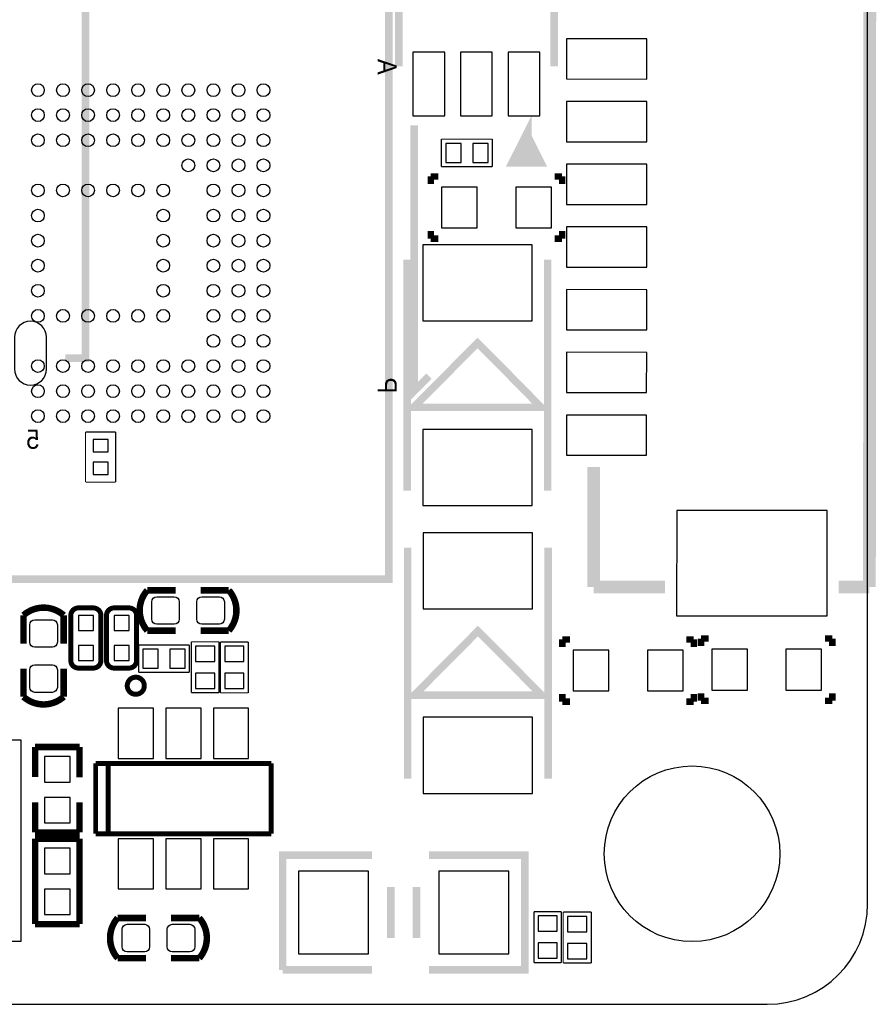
# Model space of a CAD drawing. Extents: x -20.5 to 20.7, y -20 to 21.2.
# Tile 2 of 3: x 3.6 to 20.7, y -20 to -0.4. Entities that reach past the tile are written whole.
import ezdxf

# ---------------------------------------------------------------- set-up
doc = ezdxf.new("R2010")
doc.units = 0
for name, color, linetype in [('BG_OUTLINE', 5, 'CONTINUOUS'), ('PG_SILKSCREEN_BOTTOM', 173, 'CONTINUOUS'), ('PIN_BOTTOM', 132, 'CONTINUOUS')]:
    doc.layers.add(name, color=color, linetype=linetype)

msp = doc.modelspace()

# ---------------------------------------------------------------- linework, layer by layer
at = {"layer": 'BG_OUTLINE'}
msp.add_lwpolyline([(20.5, -18), (20.5, 17.9999, 0.41422), (18.5, 19.9999), (-18.4999, 19.9999, 0.41422), (-20.4999, 17.9999), (-20.4999, -18, 0.414213), (-18.4999, -20), (18.5, -20, 0.414213), (20.5, -18)], format="xyb", dxfattribs=at)
at = {"layer": 'PG_SILKSCREEN_BOTTOM'}
for points, const_width in [([(20.5473, 4.3644), (20.5373, -11.6834)], 0.254), ([(10.956, 1.4717), (10.956, -11.5281), (-0.5452, -11.5281), (-0.5452, 1.4717), (10.956, 1.4717)], 0.1524), ([(4.5044, 0.8773), (4.9031, 0.8773), (4.9031, -7.1237), (4.5044, -7.1237)], 0.1524), ([(11.1506, -1.3056), (11.1506, 0.4927)], 0.1524), ([(14.2494, 0.4927), (14.2494, -1.3056)], 0.1524), ([(13.7008, -2.7077), (13.9497, -3.2055), (13.4493, -3.2055), (13.7008, -2.7077), (13.7008, -3.1064)], 0.2007), ([(11.4563, -2.478), (11.4563, -7.779), (11.7561, -7.4793)], 0.1524), ([(12.002, -2.7557), (12.002, -3.3043)], 0.0254), ([(13.0154, -2.7557), (12.002, -2.7557)], 0.0254), ([(13.0154, -3.3043), (13.0154, -2.7557)], 0.0254), ([(12.002, -3.3043), (13.0154, -3.3043)], 0.0254), ([(11.7901, -3.4999), (11.7901, -3.6501)], 0.13), ([(11.94, -3.4999), (11.7901, -3.4999)], 0.13), ([(14.26, -3.4999), (14.4099, -3.4999)], 0.13), ([(14.4099, -3.4999), (14.4099, -3.6501)], 0.13), ([(11.7901, -4.74), (11.7901, -4.5899)], 0.13), ([(11.94, -4.74), (11.7901, -4.74)], 0.13), ([(14.26, -4.74), (14.4099, -4.74)], 0.13), ([(14.4099, -4.74), (14.4099, -4.5899)], 0.13), ([(11.32, -9.7599), (11.32, -5.16)], 0.1501), ([(14.1201, -5.16), (14.1201, -9.7599)], 0.1501), ([(13.3601, -7.46), (12.72, -6.8199), (11.45, -8.1), (13.99, -8.1), (13.3601, -7.46)], 0.1501), ([(5.5051, -8.5918), (4.9057, -8.5918)], 0.0254), ([(4.9057, -8.5918), (4.9057, -9.5926)], 0.0254), ([(5.5051, -9.5926), (5.5051, -8.5918)], 0.0254), ([(15.0397, -9.2873), (15.0382, -11.68)], 0.254), ([(4.9057, -9.5926), (5.5051, -9.5926)], 0.0254), ([(11.33, -15.4999), (11.33, -10.9)], 0.1501), ([(14.1301, -10.9), (14.1301, -15.4999)], 0.1501), ([(16.4606, -11.6809), (15.0382, -11.68)], 0.254), ([(20.5373, -11.6834), (19.9226, -11.683)], 0.254), ([(6.1372, -11.7487), (6.7011, -11.7487)], 0.1295), ([(7.7628, -11.7487), (7.1989, -11.7487)], 0.1295), ([(4.4708, -12.2456), (4.4708, -12.8095)], 0.1295), ([(13.3701, -13.2), (12.73, -12.5599), (11.46, -13.84), (14, -13.84), (13.3701, -13.2)], 0.1501), ([(14.4151, -12.7279), (14.4151, -12.8781)], 0.13), ([(14.565, -12.7279), (14.4151, -12.7279)], 0.13), ([(16.885, -12.7279), (17.0349, -12.7279)], 0.13), ([(17.0349, -12.7279), (17.0349, -12.8781)], 0.13), ([(17.1789, -12.7101), (17.1789, -12.8603)], 0.13), ([(17.3288, -12.7101), (17.1789, -12.7101)], 0.13), ([(19.6488, -12.7101), (19.7987, -12.7101)], 0.13), ([(19.7987, -12.7101), (19.7987, -12.8603)], 0.13), ([(6.978, -12.8357), (5.9645, -12.8357)], 0.0254), ([(5.9645, -12.8357), (5.9645, -13.3843)], 0.0254), ([(6.978, -13.3843), (6.978, -12.8357)], 0.0254), ([(7.0171, -12.7752), (7.0171, -13.7887)], 0.0254), ([(7.5657, -12.7752), (7.0171, -12.7752)], 0.0254), ([(7.5657, -13.7887), (7.5657, -12.7752)], 0.0254), ([(7.5946, -12.7762), (7.5946, -13.7922)], 0.0254), ([(8.1534, -12.7762), (7.5946, -12.7762)], 0.0254), ([(8.1534, -13.7922), (8.1534, -12.7762)], 0.0254), ([(4.4708, -13.8712), (4.4708, -13.3073)], 0.1295), ([(5.9645, -13.3843), (6.978, -13.3843)], 0.0254), ([(17.1789, -13.9502), (17.1789, -13.8001)], 0.13), ([(19.7987, -13.9502), (19.7987, -13.8001)], 0.13), ([(7.0171, -13.7887), (7.5657, -13.7887)], 0.0254), ([(7.5946, -13.7922), (8.1534, -13.7922)], 0.0254), ([(14.4151, -13.968), (14.4151, -13.8179)], 0.13), ([(14.565, -13.968), (14.4151, -13.968)], 0.13), ([(16.885, -13.968), (17.0349, -13.968)], 0.13), ([(17.0349, -13.968), (17.0349, -13.8179)], 0.13), ([(17.3288, -13.9502), (17.1789, -13.9502)], 0.13), ([(19.6488, -13.9502), (19.7987, -13.9502)], 0.13), ([(3.8989, -14.8717), (3.8989, -15.4686)], 0.127), ([(4.7879, -14.8717), (3.8989, -14.8717)], 0.127), ([(4.7879, -15.4737), (4.7879, -14.8717)], 0.127), ([(5.1079, -15.1994), (8.6081, -15.1994)], 0.0991), ([(5.1079, -16.6014), (5.1079, -15.1994)], 0.0991), ([(5.3569, -16.6014), (5.3569, -15.1994)], 0.0991), ([(8.6081, -15.1994), (8.6081, -16.6014)], 0.0991), ([(3.8989, -15.9766), (3.8989, -16.5735)], 0.127), ([(4.7879, -16.5735), (4.7879, -15.9766)], 0.127), ([(3.8989, -16.5735), (4.7879, -16.5735)], 0.127), ([(3.8989, -18.4023), (3.8989, -16.7005)], 0.127), ([(3.8989, -16.7005), (4.7879, -16.7005)], 0.127), ([(4.7879, -16.7005), (4.7879, -18.4023)], 0.127), ([(8.6081, -16.6014), (5.1079, -16.6014)], 0.0991), ([(10.615, -17.027), (8.837, -17.027), (8.837, -19.313)], 0.1524), ([(11.758, -19.313), (13.663, -19.313), (13.663, -17.027), (11.758, -17.027)], 0.1524), ([(10.996, -18.678), (10.996, -17.662)], 0.1524), ([(11.504, -18.678), (11.504, -17.662)], 0.1524), ([(13.8457, -18.1545), (13.8457, -19.168)], 0.0254), ([(14.3943, -18.1545), (13.8457, -18.1545)], 0.0254), ([(14.3943, -19.168), (14.3943, -18.1545)], 0.0254), ([(14.4306, -18.162), (14.4306, -19.178)], 0.0254), ([(14.9894, -18.162), (14.4306, -18.162)], 0.0254), ([(14.9894, -19.178), (14.9894, -18.162)], 0.0254), ([(4.7879, -18.4023), (3.8989, -18.4023)], 0.127), ([(5.5472, -19.0813), (6.1111, -19.0813)], 0.1295), ([(7.1728, -19.0813), (6.6089, -19.0813)], 0.1295), ([(13.8457, -19.168), (14.3943, -19.168)], 0.0254), ([(14.4306, -19.178), (14.9894, -19.178)], 0.0254), ([(8.837, -19.313), (10.615, -19.313)], 0.1524)]:
    msp.add_lwpolyline(points, dxfattribs=dict(at, const_width=const_width))
for points, const_width in [([(6.7011, -12.5513), (6.1372, -12.5513, -0.378879), (6.1372, -11.7487)], 0.1295), ([(7.1989, -12.5513), (7.7628, -12.5513, 0.378782), (7.7628, -11.7487)], 0.1295), ([(3.6681, -12.8095), (3.6681, -12.2456, -0.378878), (4.4708, -12.2456)], 0.1295), ([(5.2119, -12.2494), (5.2119, -13.1486, -0.414403), (5.0621, -13.2984), (4.7621, -13.2984, -0.414294), (4.6125, -13.1486), (4.6125, -12.2494, -0.414414), (4.7621, -12.0996), (5.0621, -12.0996, -0.414523), (5.2119, -12.2494)], 0.0991), ([(5.9231, -12.2494), (5.9231, -13.1486, -0.414764), (5.7733, -13.2984), (5.4735, -13.2984, -0.414586), (5.3237, -13.1486), (5.3237, -12.2494, -0.414445), (5.4735, -12.0996), (5.7733, -12.0996, -0.414623), (5.9231, -12.2494)], 0.0991), ([(3.6681, -13.3073), (3.6681, -13.8712, 0.378865), (4.4708, -13.8712)], 0.1295), ([(6.0782, -13.6505, 0.999894), (5.7379, -13.6504, 1.000106), (6.0782, -13.6505)], 0.0991), ([(6.1111, -18.2787), (5.5472, -18.2787, 0.378831), (5.5472, -19.0813)], 0.1295), ([(6.6089, -18.2787), (7.1728, -18.2787, -0.378831), (7.1728, -19.0813)], 0.1295)]:
    msp.add_lwpolyline(points, format="xyb", dxfattribs=dict(at, const_width=const_width))
at = {"layer": 'PIN_BOTTOM'}
for points in [[(16.09915, -0.75725), (14.49895, -0.75625), (14.49845, -1.55635), (16.09865, -1.55735)], [(12.0675, -2.2911), (12.0675, -1.0211), (11.4325, -1.0211), (11.4325, -2.2911)], [(13.0175, -2.2911), (13.0175, -1.0211), (12.3825, -1.0211), (12.3825, -2.2911)], [(13.9675, -2.2911), (13.9675, -1.0211), (13.3325, -1.0211), (13.3325, -2.2911)], [(16.09835, -2.00695), (14.49815, -2.00595), (14.49765, -2.80605), (16.09785, -2.80705)], [(12.3932, -3.2205), (12.3932, -2.8395), (12.0884, -2.8395), (12.0884, -3.2205)], [(12.9316, -3.2205), (12.9316, -2.8395), (12.6268, -2.8395), (12.6268, -3.2205)], [(16.09755, -3.25665), (14.49735, -3.25565), (14.49685, -4.05575), (16.09705, -4.05675)], [(12.0045, -3.7136), (12.0045, -4.5264), (12.7157, -4.5264), (12.7157, -3.7136)], [(13.4843, -3.7136), (13.4843, -4.5264), (14.1955, -4.5264), (14.1955, -3.7136)], [(16.09675, -4.50635), (14.49655, -4.50535), (14.49605, -5.30545), (16.09625, -5.30645)], [(11.62995, -6.37995), (13.81005, -6.37995), (13.81005, -4.86005), (11.62995, -4.86005)], [(16.09595, -5.75605), (14.49575, -5.75505), (14.49525, -6.55515), (16.09545, -6.55615)], [(16.09515, -7.00565), (14.49495, -7.00465), (14.49445, -7.80475), (16.09465, -7.80575)], [(16.09445, -8.25535), (14.49425, -8.25435), (14.49375, -9.05445), (16.09395, -9.05545)], [(11.62995, -10.05995), (13.81005, -10.05995), (13.81005, -8.54005), (11.62995, -8.54005)], [(5.05555, -8.99055), (5.35525, -8.99055), (5.35525, -8.74165), (5.05555, -8.74165)], [(5.05555, -9.44275), (5.35525, -9.44275), (5.35525, -9.19385), (5.05555, -9.19385)], [(19.69371, -10.15754), (16.69401, -10.15566), (16.69269, -12.25626), (19.69239, -12.25814)], [(11.63995, -12.11995), (13.82005, -12.11995), (13.82005, -10.60005), (11.63995, -10.60005)], [(5.06205, -12.24945), (4.76235, -12.24945), (4.76235, -12.54915), (5.06205, -12.54915)], [(5.77325, -12.24945), (5.47355, -12.24945), (5.47355, -12.54915), (5.77325, -12.54915)], [(5.06205, -12.84885), (4.76235, -12.84885), (4.76235, -13.14855), (5.06205, -13.14855)], [(5.77325, -12.84885), (5.47355, -12.84885), (5.47355, -13.14855), (5.77325, -13.14855)], [(6.0484, -12.9195), (6.0484, -13.3005), (6.3532, -13.3005), (6.3532, -12.9195)], [(6.5868, -12.9195), (6.5868, -13.3005), (6.8916, -13.3005), (6.8916, -12.9195)], [(7.1009, -13.1664), (7.4819, -13.1664), (7.4819, -12.8616), (7.1009, -12.8616)], [(8.0645, -12.8626), (7.6835, -12.8626), (7.6835, -13.1674), (8.0645, -13.1674)], [(14.6295, -12.9416), (14.6295, -13.7544), (15.3407, -13.7544), (15.3407, -12.9416)], [(16.1093, -12.9416), (16.1093, -13.7544), (16.8205, -13.7544), (16.8205, -12.9416)], [(17.3933, -12.9238), (17.3933, -13.7366), (18.1045, -13.7366), (18.1045, -12.9238)], [(18.8731, -12.9238), (18.8731, -13.7366), (19.5843, -13.7366), (19.5843, -12.9238)], [(7.1009, -13.7048), (7.4819, -13.7048), (7.4819, -13.4), (7.1009, -13.4)], [(8.0645, -13.401), (7.6835, -13.401), (7.6835, -13.7058), (8.0645, -13.7058)], [(5.5575, -14.0995), (5.5575, -15.1003), (6.2585, -15.1003), (6.2585, -14.0995)], [(6.5075, -14.0995), (6.5075, -15.1003), (7.2085, -15.1003), (7.2085, -14.0995)], [(7.4575, -14.0995), (7.4575, -15.1003), (8.1585, -15.1003), (8.1585, -14.0995)], [(11.63995, -15.79995), (13.82005, -15.79995), (13.82005, -14.28005), (11.63995, -14.28005)], [(3.622, -18.7389), (3.622, -14.7384), (2.1234, -14.7384), (2.1234, -18.7389)], [(4.0894, -15.5702), (4.5974, -15.5702), (4.5974, -15.0622), (4.0894, -15.0622)], [(4.0894, -16.383), (4.5974, -16.383), (4.5974, -15.875), (4.0894, -15.875)], [(5.5575, -16.7005), (5.5575, -17.7013), (6.2585, -17.7013), (6.2585, -16.7005)], [(6.5075, -16.7005), (6.5075, -17.7013), (7.2085, -17.7013), (7.2085, -16.7005)], [(7.4575, -16.7005), (7.4575, -17.7013), (8.1585, -17.7013), (8.1585, -16.7005)], [(4.5974, -16.891), (4.0894, -16.891), (4.0894, -17.399), (4.5974, -17.399)], [(9.1545, -17.3445), (9.1545, -18.9955), (10.5515, -18.9955), (10.5515, -17.3445)], [(11.9485, -17.3445), (11.9485, -18.9955), (13.3455, -18.9955), (13.3455, -17.3445)], [(4.5974, -17.7038), (4.0894, -17.7038), (4.0894, -18.2118), (4.5974, -18.2118)], [(14.3105, -18.2384), (13.9295, -18.2384), (13.9295, -18.5432), (14.3105, -18.5432)], [(14.9005, -18.2484), (14.5195, -18.2484), (14.5195, -18.5532), (14.9005, -18.5532)], [(14.3105, -18.7768), (13.9295, -18.7768), (13.9295, -19.0816), (14.3105, -19.0816)], [(14.9005, -18.7868), (14.5195, -18.7868), (14.5195, -19.0916), (14.9005, -19.0916)]]:
    msp.add_lwpolyline(points, close=True, dxfattribs=at)
for points in [[(4.1259, -7.3396), (4.1259, -6.7046, 1), (3.4909, -6.7046), (3.4909, -7.3396, 1)], [(6.7747, -11.9747), (6.7747, -12.3253, -0.41248), (6.6757, -12.4243), (6.3251, -12.4243, -0.41248), (6.2261, -12.3253), (6.2261, -11.9747, -0.41248), (6.3251, -11.8757), (6.6757, -11.8757, -0.41248)], [(7.6739, -11.9747), (7.6739, -12.3253, -0.41248), (7.5749, -12.4243), (7.2243, -12.4243, -0.41248), (7.1253, -12.3253), (7.1253, -11.9747, -0.41248), (7.2243, -11.8757), (7.5749, -11.8757, -0.41248)], [(4.2447, -12.8831), (3.8941, -12.8831, -0.41248), (3.7951, -12.7841), (3.7951, -12.4335, -0.41248), (3.8941, -12.3345), (4.2447, -12.3345, -0.41248), (4.3437, -12.4335), (4.3437, -12.7841, -0.41248)], [(4.2447, -13.7823), (3.8941, -13.7823, -0.41248), (3.7951, -13.6833), (3.7951, -13.3327, -0.41248), (3.8941, -13.2337), (4.2447, -13.2337, -0.41248), (4.3437, -13.3327), (4.3437, -13.6833, -0.41248)], [(5.6361, -18.8553), (5.6361, -18.5047, -0.41248), (5.7351, -18.4057), (6.0857, -18.4057, -0.41248), (6.1847, -18.5047), (6.1847, -18.8553, -0.41248), (6.0857, -18.9543), (5.7351, -18.9543, -0.41248)], [(6.5353, -18.8553), (6.5353, -18.5047, -0.41248), (6.6343, -18.4057), (6.9849, -18.4057, -0.41248), (7.0839, -18.5047), (7.0839, -18.8553, -0.41248), (6.9849, -18.9543), (6.6343, -18.9543, -0.41248)]]:
    msp.add_lwpolyline(points, format="xyb", close=True, dxfattribs=at)
for centre, radius in [((3.9557, -1.7795), 0.127), ((4.4561, -1.7795), 0.127), ((4.9565, -1.7795), 0.127), ((5.4543, -1.7795), 0.127), ((5.9547, -1.7795), 0.127), ((6.4551, -1.7795), 0.127), ((6.9555, -1.7795), 0.127), ((7.4558, -1.7795), 0.127), ((7.9562, -1.7795), 0.127), ((8.4541, -1.7795), 0.127), ((3.9557, -2.2774), 0.127), ((4.4561, -2.2774), 0.127), ((4.9565, -2.2774), 0.127), ((5.4543, -2.2774), 0.127), ((5.9547, -2.2774), 0.127), ((6.4551, -2.2774), 0.127), ((6.9555, -2.2774), 0.127), ((7.4558, -2.2774), 0.127), ((7.9562, -2.2774), 0.127), ((8.4541, -2.2774), 0.127), ((3.9557, -2.7778), 0.127), ((4.4561, -2.7778), 0.127), ((4.9565, -2.7778), 0.127), ((5.4543, -2.7778), 0.127), ((5.9547, -2.7778), 0.127), ((6.4551, -2.7778), 0.127), ((6.9555, -2.7778), 0.127), ((7.4558, -2.7778), 0.127), ((7.9562, -2.7778), 0.127), ((8.4541, -2.7778), 0.127), ((6.9555, -3.2781), 0.127), ((7.4558, -3.2781), 0.127), ((7.9562, -3.2781), 0.127), ((8.4541, -3.2781), 0.127), ((3.9557, -3.7785), 0.127), ((4.4561, -3.7785), 0.127), ((4.9565, -3.7785), 0.127), ((5.4543, -3.7785), 0.127), ((5.9547, -3.7785), 0.127), ((6.4551, -3.7785), 0.127), ((7.4558, -3.7785), 0.127), ((7.9562, -3.7785), 0.127), ((8.4541, -3.7785), 0.127), ((3.9557, -4.2789), 0.127), ((6.4551, -4.2789), 0.127), ((7.4558, -4.2789), 0.127), ((7.9562, -4.2789), 0.127), ((8.4541, -4.2789), 0.127), ((3.9557, -4.7793), 0.127), ((6.4551, -4.7793), 0.127), ((7.4558, -4.7793), 0.127), ((7.9562, -4.7793), 0.127), ((8.4541, -4.7793), 0.127), ((3.9557, -5.2771), 0.127), ((6.4551, -5.2771), 0.127), ((7.4558, -5.2771), 0.127), ((7.9562, -5.2771), 0.127), ((8.4541, -5.2771), 0.127), ((3.9557, -5.7775), 0.127), ((6.4551, -5.7775), 0.127), ((7.4558, -5.7775), 0.127), ((7.9562, -5.7775), 0.127), ((8.4541, -5.7775), 0.127), ((3.9557, -6.2779), 0.127), ((4.4561, -6.2779), 0.127), ((4.9565, -6.2779), 0.127), ((5.4543, -6.2779), 0.127), ((5.9547, -6.2779), 0.127), ((6.4551, -6.2779), 0.127), ((7.4558, -6.2779), 0.127), ((7.9562, -6.2779), 0.127), ((8.4541, -6.2779), 0.127), ((7.4558, -6.7783), 0.127), ((7.9562, -6.7783), 0.127), ((8.4541, -6.7783), 0.127), ((3.9557, -7.2786), 0.127), ((4.4561, -7.2786), 0.127), ((4.9565, -7.2786), 0.127), ((5.4543, -7.2786), 0.127), ((5.9547, -7.2786), 0.127), ((6.4551, -7.2786), 0.127), ((6.9555, -7.2786), 0.127), ((7.4558, -7.2786), 0.127), ((7.9562, -7.2786), 0.127), ((8.4541, -7.2786), 0.127), ((3.9557, -7.779), 0.127), ((4.4561, -7.779), 0.127), ((4.9565, -7.779), 0.127), ((5.4543, -7.779), 0.127), ((5.9547, -7.779), 0.127), ((6.4551, -7.779), 0.127), ((6.9555, -7.779), 0.127), ((7.4558, -7.779), 0.127), ((7.9562, -7.779), 0.127), ((8.4541, -7.779), 0.127), ((3.9557, -8.2769), 0.127), ((4.4561, -8.2769), 0.127), ((4.9565, -8.2769), 0.127), ((5.4543, -8.2769), 0.127), ((5.9547, -8.2769), 0.127), ((6.4551, -8.2769), 0.127), ((6.9555, -8.2769), 0.127), ((7.4558, -8.2769), 0.127), ((7.9562, -8.2769), 0.127), ((8.4541, -8.2769), 0.127), ((17, -17), 1.75005)]:
    msp.add_circle(centre, radius, dxfattribs=at)

# ---------------------------------------------------------------- texts
at = {"layer": 'PG_SILKSCREEN_BOTTOM', "text_generation_flag": 2, "width": 0.929396}
for s, p in [('A', (10.7299, -1.4722)), ('P', (10.7299, -7.8222))]:
    msp.add_text(s, height=0.381, rotation=270, dxfattribs=at).set_placement(p)
msp.add_text('5', height=0.381, dxfattribs=at).set_placement((3.9862, -8.9271))

doc.saveas('drawing.dxf')
